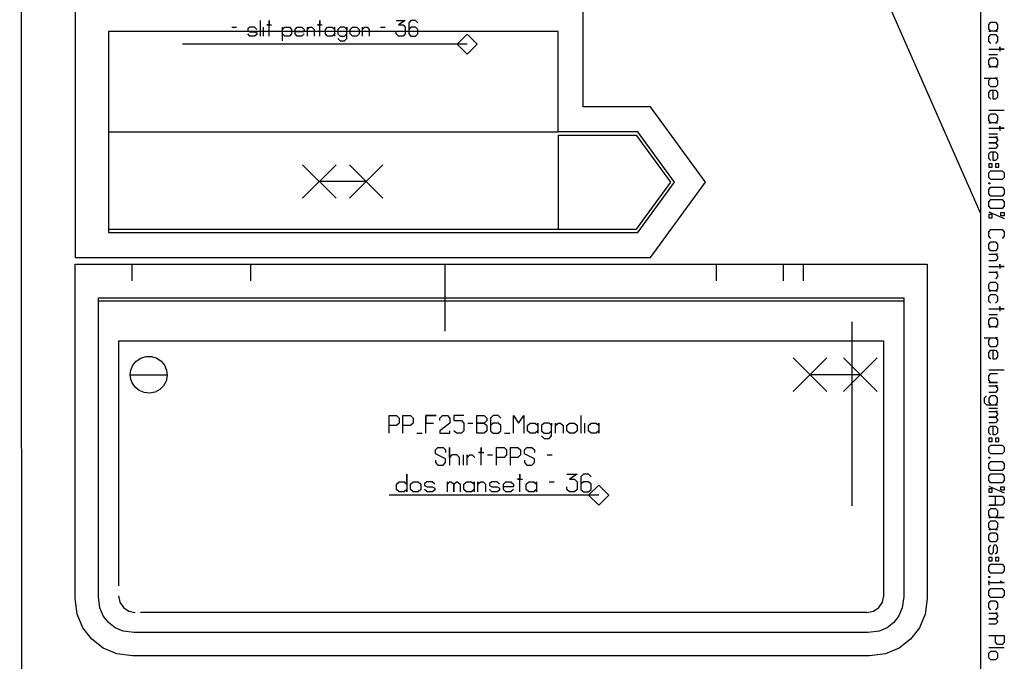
# Model space of a CAD drawing. Extents: x 0 to 1758, y 0 to 1310.
# Tile 8 of 10: x 1464 to 1758, y 356 to 548. Entities that reach past the tile are written whole.
import ezdxf

# ---------------------------------------------------------------- set-up
doc = ezdxf.new("R2010")
doc.units = 0

msp = doc.modelspace()

# ---------------------------------------------------------------- linework, layer by layer
for p, q in [((1535.793, 547.588), (1535.793, 542.884)), ((1527.394, 545.572), (1528.738, 545.572)), ((1536.801, 542.884), (1536.801, 545.572)), ((1571.742, 545.572), (1573.086, 545.572)), ((1753.269, 537.399), (1755.936, 537.399)), ((1757.936, 520.733), (1753.269, 520.733)), ((1753.269, 513.733), (1755.936, 513.733)), ((1753.269, 490.466), (1757.936, 488.466)), ((1497.538, 474.794), (1497.538, 469.794)), ((1532.937, 474.794), (1532.937, 469.794)), ((1590.937, 474.794), (1590.937, 454.794)), ((1671.937, 474.794), (1671.937, 469.794)), ((1691.937, 474.794), (1691.937, 469.794)), ((1697.937, 474.794), (1697.937, 469.794)), ((1753.269, 459.8), (1755.936, 459.8)), ((1712.414, 457.546), (1712.414, 402.589)), ((1757.936, 443.133), (1753.269, 443.133)), ((1631.542, 429.619), (1631.542, 424.309)), ((1753.269, 431.8), (1755.936, 431.8)), ((1597.783, 427.343), (1599.3, 427.343)), ((1632.68, 424.309), (1632.68, 427.343)), ((1582.61, 424.309), (1584.128, 424.309)), ((1608.783, 424.309), (1610.3, 424.309)), ((1596.455, 414.791), (1596.455, 417.826)), ((1603.662, 417.826), (1605.18, 417.826)), ((1621.49, 417.826), (1623.007, 417.826)), ((1622.059, 409.826), (1623.576, 409.826)), ((1753.269, 408.533), (1757.936, 406.533)), ((1757.936, 360.266), (1753.269, 360.266))]:
    msp.add_line(p, q)
for points in [[(7, 0), (1750.936, 0), (1750.936, 1310), (7, 1310), (7, 0)], [(1464.49, 717.677), (1464.49, 615.736), (1464.537, 223.795), (1464.83, 223.088), (1465.537, 222.795), (1749.936, 222.795), (1750.643, 223.088), (1750.936, 223.795), (1750.936, 489.795), (1750.643, 490.502), (1650.403, 718.384), (1649.696, 718.677), (1465.49, 718.677), (1464.783, 718.384), (1464.49, 717.677)], [(1480.546, 551.796), (1480.547, 514.296), (1480.546, 476.795), (1652.359, 476.795), (1668.763, 499.296), (1652.36, 521.796), (1634.754, 521.796), (1632.254, 521.796), (1632.254, 524.296), (1632.254, 551.796), (1480.546, 551.796)], [(1753.269, 546.399), (1753.936, 547.066), (1755.269, 547.066), (1755.936, 546.399), (1755.936, 545.066), (1755.269, 544.399), (1755.936, 544.399), (1753.269, 544.399), (1753.936, 544.399), (1753.269, 545.066), (1753.269, 546.399)], [(1555.951, 542.884), (1555.279, 543.556), (1555.279, 544.9), (1555.951, 545.572), (1557.295, 545.572), (1557.967, 544.9), (1557.967, 545.572), (1557.967, 542.884), (1557.967, 543.556), (1557.295, 542.884), (1555.951, 542.884)], [(1563.343, 542.884), (1562.671, 543.556), (1562.671, 544.9), (1563.343, 545.572), (1564.687, 545.572), (1565.359, 544.9), (1565.359, 543.556), (1564.687, 542.884), (1563.343, 542.884)], [(1753.269, 535.733), (1753.936, 536.399), (1755.269, 536.399), (1755.936, 535.733), (1755.936, 534.399), (1755.269, 533.733), (1755.936, 533.733), (1753.269, 533.733), (1753.936, 533.733), (1753.269, 534.399), (1753.269, 535.733)], [(1753.269, 519.066), (1753.936, 519.733), (1755.269, 519.733), (1755.936, 519.066), (1755.936, 517.733), (1755.269, 517.066), (1755.936, 517.066), (1753.269, 517.066), (1753.936, 517.066), (1753.269, 517.733), (1753.269, 519.066)], [(1753.269, 504.733), (1753.269, 503.733), (1754.269, 503.733), (1754.269, 504.733), (1753.269, 504.733)], [(1753.269, 502.066), (1753.936, 502.733), (1757.269, 502.733), (1757.936, 502.066), (1757.936, 500.733), (1757.269, 500.066), (1753.936, 500.066), (1753.269, 500.733), (1753.269, 502.066)], [(1755.269, 504.733), (1755.269, 503.733), (1756.269, 503.733), (1756.269, 504.733), (1755.269, 504.733)], [(1753.269, 499.066), (1753.602, 499.066), (1753.602, 498.8), (1753.269, 498.8), (1753.269, 499.066)], [(1753.269, 497.133), (1753.936, 497.8), (1757.269, 497.8), (1757.936, 497.133), (1757.936, 495.8), (1757.269, 495.133), (1753.936, 495.133), (1753.269, 495.8), (1753.269, 497.133)], [(1753.269, 493.466), (1753.936, 494.133), (1757.269, 494.133), (1757.936, 493.466), (1757.936, 492.133), (1757.269, 491.466), (1753.936, 491.466), (1753.269, 492.133), (1753.269, 493.466)], [(1754.269, 489.666), (1753.269, 489.666), (1753.269, 488.666), (1754.269, 488.666), (1754.269, 489.666)], [(1756.936, 489.266), (1756.936, 490.266), (1757.936, 490.266), (1757.936, 489.266), (1756.936, 489.266)], [(1753.269, 480.8), (1753.936, 481.466), (1755.269, 481.466), (1755.936, 480.8), (1755.936, 479.466), (1755.269, 478.8), (1753.936, 478.8), (1753.269, 479.466), (1753.269, 480.8)], [(1480.537, 474.795), (1497.538, 474.794), (1532.937, 474.794), (1590.937, 474.794), (1671.937, 474.794), (1691.937, 474.794), (1697.937, 474.794), (1712.937, 474.794), (1734.936, 474.795), (1734.936, 374.994), (1734.303, 370.275), (1732.593, 366.225), (1729.939, 362.79), (1726.508, 360.14), (1722.457, 358.43), (1717.74, 357.795), (1497.734, 357.795), (1493.018, 358.43), (1488.968, 360.139), (1485.53, 362.794), (1482.88, 366.226), (1481.171, 370.276), (1480.537, 374.985), (1480.537, 474.795)], [(1753.269, 468.8), (1753.936, 469.466), (1755.269, 469.466), (1755.936, 468.8), (1755.936, 467.466), (1755.269, 466.8), (1755.936, 466.8), (1753.269, 466.8), (1753.936, 466.8), (1753.269, 467.466), (1753.269, 468.8)], [(1753.269, 458.133), (1753.936, 458.8), (1755.269, 458.8), (1755.936, 458.133), (1755.936, 456.8), (1755.269, 456.133), (1755.936, 456.133), (1753.269, 456.133), (1753.936, 456.133), (1753.269, 456.8), (1753.269, 458.133)], [(1600.438, 424.309), (1600.438, 429.619), (1602.714, 429.619), (1603.473, 428.861), (1603.473, 428.102), (1602.714, 427.343), (1600.438, 427.343), (1602.714, 427.343), (1603.473, 426.585), (1603.473, 425.067), (1602.714, 424.309), (1600.438, 424.309)], [(1616.369, 424.309), (1615.611, 425.067), (1615.611, 426.585), (1616.369, 427.343), (1617.887, 427.343), (1618.645, 426.585), (1618.645, 427.343), (1618.645, 424.309), (1618.645, 425.067), (1617.887, 424.309), (1616.369, 424.309)], [(1628.128, 424.309), (1627.37, 425.067), (1627.37, 426.585), (1628.128, 427.343), (1629.646, 427.343), (1630.404, 426.585), (1630.404, 425.067), (1629.646, 424.309), (1628.128, 424.309)], [(1634.577, 424.309), (1633.818, 425.067), (1633.818, 426.585), (1634.577, 427.343), (1636.094, 427.343), (1636.853, 426.585), (1636.853, 427.343), (1636.853, 424.309), (1636.853, 425.067), (1636.094, 424.309), (1634.577, 424.309)], [(1753.269, 422.8), (1753.269, 421.8), (1754.269, 421.8), (1754.269, 422.8), (1753.269, 422.8)], [(1753.269, 420.133), (1753.936, 420.8), (1757.269, 420.8), (1757.936, 420.133), (1757.936, 418.8), (1757.269, 418.133), (1753.936, 418.133), (1753.269, 418.8), (1753.269, 420.133)], [(1755.269, 422.8), (1755.269, 421.8), (1756.269, 421.8), (1756.269, 422.8), (1755.269, 422.8)], [(1753.269, 417.133), (1753.602, 417.133), (1753.602, 416.866), (1753.269, 416.866), (1753.269, 417.133)], [(1753.269, 415.199), (1753.936, 415.866), (1757.269, 415.866), (1757.936, 415.199), (1757.936, 413.866), (1757.269, 413.199), (1753.936, 413.199), (1753.269, 413.866), (1753.269, 415.199)], [(1577.3, 406.791), (1576.541, 407.55), (1576.541, 409.067), (1577.3, 409.826), (1578.817, 409.826), (1579.576, 409.067), (1579.576, 412.102), (1579.576, 406.791), (1579.576, 407.55), (1578.817, 406.791), (1577.3, 406.791)], [(1753.269, 411.533), (1753.936, 412.199), (1757.269, 412.199), (1757.936, 411.533), (1757.936, 410.199), (1757.269, 409.533), (1753.936, 409.533), (1753.269, 410.199), (1753.269, 411.533)], [(1581.472, 406.791), (1580.714, 407.55), (1580.714, 409.067), (1581.472, 409.826), (1582.99, 409.826), (1583.748, 409.067), (1583.748, 407.55), (1582.99, 406.791), (1581.472, 406.791)], [(1597.404, 406.791), (1596.645, 407.55), (1596.645, 409.067), (1597.404, 409.826), (1598.921, 409.826), (1599.68, 409.067), (1599.68, 409.826), (1599.68, 406.791), (1599.68, 407.55), (1598.921, 406.791), (1597.404, 406.791)], [(1615.99, 406.791), (1615.232, 407.55), (1615.232, 409.067), (1615.99, 409.826), (1617.507, 409.826), (1618.266, 409.067), (1618.266, 409.826), (1618.266, 406.791), (1618.266, 407.55), (1617.507, 406.791), (1615.99, 406.791)], [(1754.269, 407.733), (1753.269, 407.733), (1753.269, 406.733), (1754.269, 406.733), (1754.269, 407.733)], [(1756.936, 407.333), (1756.936, 408.333), (1757.936, 408.333), (1757.936, 407.333), (1756.936, 407.333)], [(1753.269, 401.199), (1753.936, 401.866), (1755.269, 401.866), (1755.936, 401.199), (1755.936, 399.866), (1755.269, 399.199), (1757.936, 399.199), (1753.269, 399.199), (1753.936, 399.199), (1753.269, 399.866), (1753.269, 401.199)], [(1753.269, 397.533), (1753.936, 398.199), (1755.269, 398.199), (1755.936, 397.533), (1755.936, 396.199), (1755.269, 395.533), (1755.936, 395.533), (1753.269, 395.533), (1753.936, 395.533), (1753.269, 396.199), (1753.269, 397.533)], [(1753.269, 393.866), (1753.936, 394.533), (1755.269, 394.533), (1755.936, 393.866), (1755.936, 392.533), (1755.269, 391.866), (1753.936, 391.866), (1753.269, 392.533), (1753.269, 393.866)], [(1753.269, 387.199), (1753.269, 386.199), (1754.269, 386.199), (1754.269, 387.199), (1753.269, 387.199)], [(1753.269, 384.533), (1753.936, 385.199), (1757.269, 385.199), (1757.936, 384.533), (1757.936, 383.199), (1757.269, 382.533), (1753.936, 382.533), (1753.269, 383.199), (1753.269, 384.533)], [(1755.269, 387.199), (1755.269, 386.199), (1756.269, 386.199), (1756.269, 387.199), (1755.269, 387.199)], [(1753.269, 381.533), (1753.602, 381.533), (1753.602, 381.266), (1753.269, 381.266), (1753.269, 381.533)], [(1753.269, 377.266), (1753.936, 377.933), (1757.269, 377.933), (1757.936, 377.266), (1757.936, 375.933), (1757.269, 375.266), (1753.936, 375.266), (1753.269, 375.933), (1753.269, 377.266)], [(1753.269, 358.599), (1753.936, 359.266), (1755.269, 359.266), (1755.936, 358.599), (1755.936, 357.266), (1755.269, 356.599), (1753.936, 356.599), (1753.269, 357.266), (1753.269, 358.599)]]:
    msp.add_lwpolyline(points, close=True)
for points in [[(1538.481, 542.884), (1538.481, 547.588), (1538.481, 546.244), (1537.809, 546.244), (1539.153, 546.244)], [(1553.6, 542.884), (1553.6, 547.588), (1553.6, 546.244), (1552.928, 546.244), (1554.272, 546.244)], [(1576.445, 547.588), (1579.133, 547.588), (1577.117, 546.244), (1578.461, 546.244), (1579.133, 545.572), (1579.133, 543.556), (1578.461, 542.884), (1577.117, 542.884), (1576.445, 543.556), (1576.445, 544.228)], [(1582.829, 546.916), (1582.157, 547.588), (1580.813, 547.588), (1580.141, 546.916), (1580.141, 543.556), (1580.813, 542.884), (1582.157, 542.884), (1582.829, 543.556), (1582.829, 544.9), (1582.157, 545.572), (1580.813, 545.572), (1580.141, 544.9)], [(1534.785, 544.9), (1534.113, 545.572), (1532.77, 545.572), (1532.098, 545.102), (1532.098, 544.564), (1532.77, 544.228), (1534.113, 544.228), (1534.785, 543.892), (1534.785, 543.355), (1534.113, 542.884), (1532.77, 542.884), (1532.098, 543.556)], [(1542.513, 541.541), (1542.513, 545.572), (1542.513, 544.9), (1543.185, 545.572), (1544.528, 545.572), (1545.2, 544.9), (1545.2, 543.556), (1544.528, 542.884), (1543.185, 542.884), (1542.513, 543.556)], [(1548.896, 543.556), (1548.224, 542.884), (1546.88, 542.884), (1546.208, 543.556), (1546.208, 544.9), (1546.88, 545.572), (1548.224, 545.572), (1548.896, 544.9), (1548.896, 544.228), (1546.208, 544.228)], [(1549.904, 542.884), (1549.904, 545.572), (1549.904, 544.9), (1550.576, 545.572), (1551.248, 545.572), (1551.92, 544.9), (1551.92, 542.884)], [(1558.975, 542.212), (1559.647, 541.541), (1560.991, 541.541), (1561.663, 542.212), (1561.663, 545.572), (1561.663, 544.9), (1560.991, 545.572), (1559.647, 545.572), (1558.975, 544.9), (1558.975, 543.556), (1559.647, 542.884), (1560.991, 542.884), (1561.663, 543.556)], [(1566.366, 542.884), (1566.366, 545.572), (1566.366, 544.9), (1567.038, 545.572), (1567.71, 545.572), (1568.382, 544.9), (1568.382, 542.884)], [(1753.936, 540.733), (1753.269, 541.399), (1753.269, 542.733), (1753.936, 543.399), (1755.269, 543.399), (1755.936, 542.733), (1755.936, 541.399), (1755.269, 540.733)], [(1753.269, 539.066), (1757.936, 539.066), (1756.602, 539.066), (1756.602, 539.733), (1756.602, 538.399)], [(1751.936, 530.399), (1755.936, 530.399), (1755.269, 530.399), (1755.936, 529.733), (1755.936, 528.399), (1755.269, 527.733), (1753.936, 527.733), (1753.269, 528.399), (1753.269, 529.733), (1753.936, 530.399)], [(1753.936, 524.066), (1753.269, 524.733), (1753.269, 526.066), (1753.936, 526.733), (1755.269, 526.733), (1755.936, 526.066), (1755.936, 524.733), (1755.269, 524.066), (1754.602, 524.066), (1754.602, 526.733)], [(1753.269, 515.399), (1757.936, 515.399), (1756.602, 515.399), (1756.602, 516.066), (1756.602, 514.733)], [(1753.269, 512.733), (1755.936, 512.733), (1755.269, 512.733), (1755.936, 512.066), (1755.936, 511.733), (1755.269, 511.066), (1753.269, 511.066), (1755.269, 511.066), (1755.936, 510.399), (1755.936, 510.066), (1755.269, 509.399), (1753.269, 509.399)], [(1753.936, 505.733), (1753.269, 506.399), (1753.269, 507.733), (1753.936, 508.399), (1755.269, 508.399), (1755.936, 507.733), (1755.936, 506.399), (1755.269, 505.733), (1754.602, 505.733), (1754.602, 508.399)], [(1753.936, 482.466), (1753.269, 483.133), (1753.269, 484.466), (1753.936, 485.133), (1757.269, 485.133), (1757.936, 484.466), (1757.936, 483.133), (1757.269, 482.466)], [(1753.269, 477.8), (1755.936, 477.8), (1755.269, 477.8), (1755.936, 477.133), (1755.936, 476.466), (1755.269, 475.8), (1753.269, 475.8)], [(1753.269, 474.133), (1757.936, 474.133), (1756.602, 474.133), (1756.602, 474.8), (1756.602, 473.466)], [(1753.269, 472.466), (1755.936, 472.466), (1755.269, 472.466), (1755.936, 471.8), (1755.936, 471.133), (1755.269, 470.466)], [(1753.936, 463.133), (1753.269, 463.8), (1753.269, 465.133), (1753.936, 465.8), (1755.269, 465.8), (1755.936, 465.133), (1755.936, 463.8), (1755.269, 463.133)], [(1753.269, 461.466), (1757.936, 461.466), (1756.602, 461.466), (1756.602, 462.133), (1756.602, 460.8)], [(1751.936, 452.8), (1755.936, 452.8), (1755.269, 452.8), (1755.936, 452.133), (1755.936, 450.8), (1755.269, 450.133), (1753.936, 450.133), (1753.269, 450.8), (1753.269, 452.133), (1753.936, 452.8)], [(1753.936, 446.466), (1753.269, 447.133), (1753.269, 448.466), (1753.936, 449.133), (1755.269, 449.133), (1755.936, 448.466), (1755.936, 447.133), (1755.269, 446.466), (1754.602, 446.466), (1754.602, 449.133)], [(1753.269, 439.466), (1755.936, 439.466), (1753.936, 439.466), (1753.269, 440.133), (1753.269, 441.466), (1753.936, 442.133), (1755.936, 442.133)], [(1753.269, 438.466), (1755.936, 438.466), (1755.269, 438.466), (1755.936, 437.8), (1755.936, 437.133), (1755.269, 436.466), (1753.269, 436.466)], [(1752.602, 435.466), (1751.936, 434.8), (1751.936, 433.466), (1752.602, 432.8), (1755.936, 432.8), (1755.269, 432.8), (1755.936, 433.466), (1755.936, 434.8), (1755.269, 435.466), (1753.936, 435.466), (1753.269, 434.8), (1753.269, 433.466), (1753.936, 432.8)], [(1574.266, 424.309), (1574.266, 429.619), (1576.541, 429.619), (1577.3, 428.861), (1577.3, 427.343), (1576.541, 426.585), (1574.266, 426.585)], [(1578.438, 424.309), (1578.438, 429.619), (1580.714, 429.619), (1581.472, 428.861), (1581.472, 427.343), (1580.714, 426.585), (1578.438, 426.585)], [(1585.266, 424.309), (1585.266, 429.619), (1588.3, 429.619), (1585.266, 429.619), (1585.266, 427.343), (1587.542, 427.343)], [(1589.438, 428.102), (1589.438, 428.861), (1590.197, 429.619), (1591.714, 429.619), (1592.473, 428.861), (1592.473, 427.343), (1589.438, 425.067), (1589.438, 424.309), (1592.473, 424.309), (1592.473, 425.067)], [(1596.645, 429.619), (1593.611, 429.619), (1593.611, 428.102), (1595.886, 428.102), (1596.645, 427.343), (1596.645, 425.067), (1595.886, 424.309), (1594.369, 424.309), (1593.611, 425.067)], [(1607.645, 428.861), (1606.887, 429.619), (1605.369, 429.619), (1604.611, 428.861), (1604.611, 425.067), (1605.369, 424.309), (1606.887, 424.309), (1607.645, 425.067), (1607.645, 426.585), (1606.887, 427.343), (1605.369, 427.343), (1604.611, 426.585)], [(1611.438, 424.309), (1611.438, 429.619), (1612.956, 427.343), (1614.473, 429.619), (1614.473, 424.309)], [(1753.269, 430.8), (1755.936, 430.8), (1755.269, 430.8), (1755.936, 430.133), (1755.936, 429.8), (1755.269, 429.133), (1753.269, 429.133), (1755.269, 429.133), (1755.936, 428.466), (1755.936, 428.133), (1755.269, 427.466), (1753.269, 427.466)], [(1619.783, 423.55), (1620.542, 422.791), (1622.059, 422.791), (1622.818, 423.55), (1622.818, 427.343), (1622.818, 426.585), (1622.059, 427.343), (1620.542, 427.343), (1619.783, 426.585), (1619.783, 425.067), (1620.542, 424.309), (1622.059, 424.309), (1622.818, 425.067)], [(1623.956, 424.309), (1623.956, 427.343), (1623.956, 426.585), (1624.714, 427.343), (1625.473, 427.343), (1626.232, 426.585), (1626.232, 424.309)], [(1753.936, 423.8), (1753.269, 424.466), (1753.269, 425.8), (1753.936, 426.466), (1755.269, 426.466), (1755.936, 425.8), (1755.936, 424.466), (1755.269, 423.8), (1754.602, 423.8), (1754.602, 426.466)], [(1588.111, 416.309), (1588.111, 415.55), (1588.869, 414.791), (1590.386, 414.791), (1591.145, 415.55), (1591.145, 416.688), (1588.111, 418.205), (1588.111, 419.343), (1588.869, 420.102), (1590.386, 420.102), (1591.145, 419.343), (1591.145, 418.585)], [(1595.317, 414.791), (1595.317, 417.067), (1594.559, 417.826), (1593.042, 417.826), (1592.283, 417.067), (1592.283, 420.102), (1592.283, 414.791)], [(1597.593, 414.791), (1597.593, 417.826), (1597.593, 417.067), (1598.352, 417.826), (1599.111, 417.826), (1599.869, 417.067)], [(1601.766, 414.791), (1601.766, 420.102), (1601.766, 418.585), (1601.007, 418.585), (1602.524, 418.585)], [(1606.318, 414.791), (1606.318, 420.102), (1608.594, 420.102), (1609.352, 419.343), (1609.352, 417.826), (1608.594, 417.067), (1606.318, 417.067)], [(1610.49, 414.791), (1610.49, 420.102), (1612.766, 420.102), (1613.525, 419.343), (1613.525, 417.826), (1612.766, 417.067), (1610.49, 417.067)], [(1614.663, 416.309), (1614.663, 415.55), (1615.421, 414.791), (1616.938, 414.791), (1617.697, 415.55), (1617.697, 416.688), (1614.663, 418.205), (1614.663, 419.343), (1615.421, 420.102), (1616.938, 420.102), (1617.697, 419.343), (1617.697, 418.585)], [(1613.335, 406.791), (1613.335, 412.102), (1613.335, 410.585), (1612.576, 410.585), (1614.094, 410.585)], [(1627.37, 412.102), (1630.404, 412.102), (1628.128, 410.585), (1629.646, 410.585), (1630.404, 409.826), (1630.404, 407.55), (1629.646, 406.791), (1628.128, 406.791), (1627.37, 407.55), (1627.37, 408.309)], [(1634.577, 411.343), (1633.818, 412.102), (1632.301, 412.102), (1631.542, 411.343), (1631.542, 407.55), (1632.301, 406.791), (1633.818, 406.791), (1634.577, 407.55), (1634.577, 409.067), (1633.818, 409.826), (1632.301, 409.826), (1631.542, 409.067)], [(1587.921, 409.067), (1587.162, 409.826), (1585.645, 409.826), (1584.886, 409.295), (1584.886, 408.688), (1585.645, 408.309), (1587.162, 408.309), (1587.921, 407.929), (1587.921, 407.323), (1587.162, 406.791), (1585.645, 406.791), (1584.886, 407.55)], [(1591.714, 406.791), (1591.714, 409.826), (1591.714, 409.067), (1592.473, 409.826), (1592.852, 409.826), (1593.611, 409.067), (1593.611, 406.791), (1593.611, 409.067), (1594.369, 409.826), (1594.749, 409.826), (1595.507, 409.067), (1595.507, 406.791)], [(1600.818, 406.791), (1600.818, 409.826), (1600.818, 409.067), (1601.576, 409.826), (1602.335, 409.826), (1603.093, 409.067), (1603.093, 406.791)], [(1607.266, 409.067), (1606.507, 409.826), (1604.99, 409.826), (1604.231, 409.295), (1604.231, 408.688), (1604.99, 408.309), (1606.507, 408.309), (1607.266, 407.929), (1607.266, 407.323), (1606.507, 406.791), (1604.99, 406.791), (1604.231, 407.55)], [(1611.438, 407.55), (1610.68, 406.791), (1609.162, 406.791), (1608.404, 407.55), (1608.404, 409.067), (1609.162, 409.826), (1610.68, 409.826), (1611.438, 409.067), (1611.438, 408.309), (1608.404, 408.309)], [(1753.269, 405.533), (1757.269, 405.533), (1757.936, 404.866), (1757.936, 403.533), (1757.269, 402.866), (1753.269, 402.866), (1755.269, 402.866), (1755.269, 405.533)], [(1755.269, 388.199), (1755.936, 388.866), (1755.936, 390.199), (1755.469, 390.866), (1754.936, 390.866), (1754.602, 390.199), (1754.602, 388.866), (1754.269, 388.199), (1753.736, 388.199), (1753.269, 388.866), (1753.269, 390.199), (1753.936, 390.866)], [(1756.602, 380.266), (1757.936, 379.599), (1753.269, 379.599), (1753.269, 380.266), (1753.269, 378.933)], [(1753.936, 371.599), (1753.269, 372.266), (1753.269, 373.599), (1753.936, 374.266), (1755.269, 374.266), (1755.936, 373.599), (1755.936, 372.266), (1755.269, 371.599)], [(1753.269, 370.599), (1755.936, 370.599), (1755.269, 370.599), (1755.936, 369.933), (1755.936, 369.599), (1755.269, 368.933), (1753.269, 368.933), (1755.269, 368.933), (1755.936, 368.266), (1755.936, 367.933), (1755.269, 367.266), (1753.269, 367.266)], [(1753.269, 363.933), (1757.936, 363.933), (1757.936, 361.933), (1757.269, 361.266), (1755.936, 361.266), (1755.269, 361.933), (1755.269, 363.933)]]:
    msp.add_lwpolyline(points)
at = {"layer": '1'}
for p, q in [((1597.612, 540.541), (1512.612, 540.541)), ((1490.546, 514.296), (1624.753, 514.296)), ((1624.753, 513.296), (1648.039, 513.296)), ((1624.753, 513.296), (1624.753, 485.296)), ((1648.039, 513.296), (1658.244, 499.296)), ((1548.447, 494.496), (1558.447, 504.496)), ((1548.447, 504.496), (1558.447, 494.496)), ((1562.447, 494.496), (1572.447, 504.496)), ((1562.447, 504.496), (1572.447, 494.496)), ((1567.447, 499.496), (1553.447, 499.496)), ((1658.244, 499.296), (1648.039, 485.296)), ((1490.546, 485.296), (1648.039, 485.296)), ((1589.938, 463.794), (1487.551, 463.794)), ((1727.938, 463.794), (1589.938, 463.794)), ((1493.538, 451.791), (1493.538, 378.758)), ((1589.938, 451.794), (1493.559, 451.794)), ((1721.942, 451.794), (1589.938, 451.794)), ((1721.938, 375.784), (1721.938, 451.779)), ((1694.938, 446.794), (1704.938, 436.794)), ((1694.938, 436.794), (1704.938, 446.794)), ((1709.938, 446.794), (1719.938, 436.794)), ((1709.938, 436.794), (1719.938, 446.794)), ((1497.038, 441.794), (1508.038, 441.794)), ((1714.938, 441.794), (1699.938, 441.794)), ((1636.853, 405.792), (1574.266, 405.792)), ((1716.941, 370.794), (1500.111, 370.794))]:
    msp.add_line(p, q, dxfattribs=at)
for points in [[(1490.547, 544.296), (1490.547, 514.296), (1490.547, 484.296), (1648.546, 484.296), (1659.482, 499.297), (1648.547, 514.296), (1634.754, 514.296), (1624.754, 514.296), (1624.754, 524.296), (1624.754, 544.296), (1490.547, 544.296)], [(1597.612, 543.541), (1600.612, 540.541), (1597.612, 537.541), (1594.612, 540.541), (1597.612, 543.541)], [(1487.538, 464.794), (1497.538, 464.794), (1532.938, 464.794), (1590.938, 464.794), (1671.938, 464.794), (1691.938, 464.794), (1697.938, 464.794), (1712.938, 464.794), (1727.938, 464.794), (1727.938, 375.463), (1727.491, 372.133), (1726.5, 369.786), (1724.95, 367.78), (1722.95, 366.235), (1720.597, 365.242), (1717.268, 364.794), (1498.208, 364.794), (1494.878, 365.242), (1492.529, 366.233), (1490.522, 367.783), (1488.976, 369.785), (1487.985, 372.134), (1487.538, 375.457), (1487.538, 464.794)], [(1497.038, 441.794), (1497.204, 443.17), (1497.828, 444.649), (1498.835, 445.87), (1500.151, 446.758), (1501.7, 447.238), (1503.375, 447.238), (1504.924, 446.758), (1506.24, 445.87), (1507.247, 444.649), (1507.871, 443.17), (1508.038, 441.512), (1507.71, 439.902), (1506.95, 438.5), (1505.832, 437.382), (1504.43, 436.622), (1502.82, 436.294), (1501.162, 436.461), (1499.683, 437.085), (1498.462, 438.092), (1497.574, 439.408), (1497.204, 440.419), (1497.038, 441.794)], [(1636.853, 402.792), (1639.853, 405.792), (1636.853, 408.792), (1633.853, 405.792), (1636.853, 402.792)]]:
    msp.add_lwpolyline(points, close=True, dxfattribs=at)
for points in [[(1493.538, 375.794), (1493.931, 373.847), (1495.003, 372.259), (1496.592, 371.187), (1498.538, 370.794)], [(1716.938, 370.794), (1718.884, 371.187), (1720.474, 372.259), (1721.545, 373.847), (1721.938, 375.794)]]:
    msp.add_lwpolyline(points, dxfattribs=at)

doc.saveas('drawing.dxf')
